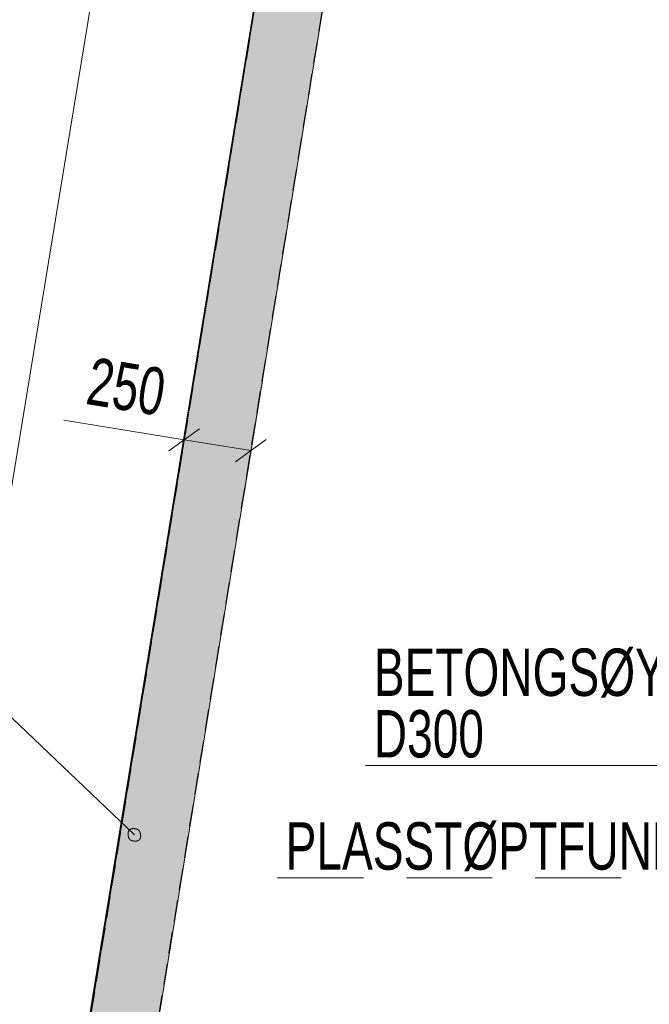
# Model space of a CAD drawing. Header units: millimetres. Extents: x 58962 to 143062, y 63981 to 123381.
# Tile 11 of 17: x 77756 to 82409, y 102577 to 109859. Entities that reach past the tile are written whole.
import ezdxf

# ---------------------------------------------------------------- set-up
doc = ezdxf.new("R2010")
doc.units = ezdxf.units.MM
doc.header["$LTSCALE"] = 100
for name, pattern in [('DASHEDX2', [9.525, 6.35, -3.175]), ('HIDDEN', [2.38125, 1.5875, -0.79375]), ('XKITLINE00', [0])]:
    doc.linetypes.add(name, pattern=pattern)
for name, color, linetype, lineweight in [('Part', 2, 'Continuous', 0), ('Part_Hidden', 7, 'Continuous', 0), ('PartMark', 3, 'Continuous', 0), ('Z-DIMENSIONS', 1, 'Continuous', 0)]:
    doc.layers.add(name, color=color, linetype=linetype, lineweight=lineweight)
doc.styles.add('ARIAL_NARROW', font='ARIALN.TTF')

msp = doc.modelspace()

# ---------------------------------------------------------------- hatches: boundary and pattern name
at = {"layer": 'Part'}
msp.add_hatch(color=253, dxfattribs=at).paths.add_polyline_path([(77985.6, 100685.9), (80562.4, 116536.5), (81037.6, 116343.9), (78479.1, 100605.6)], flags=17)

# ---------------------------------------------------------------- linework, layer by layer
at = {"layer": 'Part', "color": 7, "linetype": 'XKITLINE00', "lineweight": 0}
for p, q in [((80642.7, 117043.9), (77268.9, 96334.3)), ((77985.6, 100685.9), (80562.4, 116537)), ((78478.9, 100604.6), (81037.7, 116344.4))]:
    msp.add_line(p, q, dxfattribs=at)
at = {"layer": 'Part_Hidden', "linetype": 'HIDDEN', "lineweight": 25}
for p, q in [((80562.4, 116537), (77985, 100682.4)), ((78479.1, 100605.6), (81037.6, 116343.9))]:
    msp.add_line(p, q, dxfattribs=at)
at = {"layer": 'PartMark', "color": 7, "linetype": 'Continuous', "lineweight": 0}
for p, q in [((78603.9, 103830.7), (77118.9, 105246.1)), ((80313, 104343.2), (83326, 104343.2)), ((78556.9, 103839.7), (78556.8, 103839.2)), ((78556.9, 103839.7), (78556.8, 103839.2)), ((78556.8, 103839.2), (78556.8, 103838.7)), ((78556.8, 103839.2), (78556.8, 103838.7)), ((78557, 103842.6), (78556.9, 103842.1)), ((78557, 103842.6), (78556.9, 103842.1)), ((78556.9, 103842.1), (78556.9, 103841.6)), ((78556.9, 103842.1), (78556.9, 103841.6)), ((78556.9, 103841.6), (78556.9, 103841.1)), ((78556.9, 103841.6), (78556.9, 103841.1)), ((78556.9, 103841.1), (78556.9, 103840.7)), ((78556.9, 103841.1), (78556.9, 103840.7)), ((78556.9, 103840.7), (78556.9, 103840.2)), ((78556.9, 103840.7), (78556.9, 103840.2)), ((78556.9, 103840.2), (78556.9, 103839.7)), ((78556.9, 103840.2), (78556.9, 103839.7)), ((78557.1, 103844), (78557, 103843.5)), ((78557.1, 103844), (78557, 103843.5)), ((78557, 103843.5), (78557, 103843)), ((78557, 103843.5), (78557, 103843)), ((78557, 103843), (78557, 103842.6)), ((78557, 103843), (78557, 103842.6)), ((78557.2, 103844.9), (78557.1, 103844.4)), ((78557.2, 103844.9), (78557.1, 103844.4)), ((78557.1, 103844.4), (78557.1, 103844)), ((78557.1, 103844.4), (78557.1, 103844)), ((78557.3, 103845.8), (78557.2, 103845.3)), ((78557.3, 103845.8), (78557.2, 103845.3)), ((78557.2, 103845.3), (78557.2, 103844.9)), ((78557.2, 103845.3), (78557.2, 103844.9)), ((78557.4, 103846.2), (78557.3, 103845.8)), ((78557.4, 103846.2), (78557.3, 103845.8)), ((78557.5, 103847.1), (78557.4, 103846.7)), ((78557.5, 103847.1), (78557.4, 103846.7)), ((78557.4, 103846.7), (78557.4, 103846.2)), ((78557.4, 103846.7), (78557.4, 103846.2)), ((78557.6, 103847.6), (78557.5, 103847.1)), ((78557.6, 103847.6), (78557.5, 103847.1)), ((78557.7, 103848.4), (78557.6, 103848)), ((78557.7, 103848.4), (78557.6, 103848)), ((78557.6, 103848), (78557.6, 103847.6)), ((78557.6, 103848), (78557.6, 103847.6)), ((78557.8, 103848.9), (78557.7, 103848.4)), ((78557.8, 103848.9), (78557.7, 103848.4)), ((78557.9, 103849.3), (78557.8, 103848.9)), ((78557.9, 103849.3), (78557.8, 103848.9)), ((78558, 103849.7), (78557.9, 103849.3)), ((78558, 103849.7), (78557.9, 103849.3)), ((78558.1, 103850.2), (78558, 103849.7)), ((78558.1, 103850.2), (78558, 103849.7)), ((78558.2, 103850.6), (78558.1, 103850.2)), ((78558.2, 103850.6), (78558.1, 103850.2)), ((78558.3, 103851), (78558.2, 103850.6)), ((78558.3, 103851), (78558.2, 103850.6)), ((78558.4, 103851.4), (78558.3, 103851)), ((78558.4, 103851.4), (78558.3, 103851)), ((78558.5, 103851.8), (78558.4, 103851.4)), ((78558.5, 103851.8), (78558.4, 103851.4)), ((78558.6, 103852.2), (78558.5, 103851.8)), ((78558.6, 103852.2), (78558.5, 103851.8)), ((78558.7, 103852.6), (78558.6, 103852.2)), ((78558.7, 103852.6), (78558.6, 103852.2)), ((78558.9, 103853), (78558.7, 103852.6)), ((78558.9, 103853), (78558.7, 103852.6)), ((78559, 103853.4), (78558.9, 103853)), ((78559, 103853.4), (78558.9, 103853)), ((78559.1, 103853.8), (78559, 103853.4)), ((78559.1, 103853.8), (78559, 103853.4)), ((78559.2, 103854.2), (78559.1, 103853.8)), ((78559.2, 103854.2), (78559.1, 103853.8)), ((78559.4, 103854.6), (78559.2, 103854.2)), ((78559.4, 103854.6), (78559.2, 103854.2)), ((78559.5, 103855), (78559.4, 103854.6)), ((78559.5, 103855), (78559.4, 103854.6)), ((78559.7, 103855.4), (78559.5, 103855)), ((78559.7, 103855.4), (78559.5, 103855)), ((78559.8, 103855.8), (78559.7, 103855.4)), ((78559.8, 103855.8), (78559.7, 103855.4)), ((78560, 103856.1), (78559.8, 103855.8)), ((78560, 103856.1), (78559.8, 103855.8)), ((78560.1, 103856.5), (78560, 103856.1)), ((78560.1, 103856.5), (78560, 103856.1)), ((78560.3, 103856.9), (78560.1, 103856.5)), ((78560.3, 103856.9), (78560.1, 103856.5)), ((78560.4, 103857.3), (78560.3, 103856.9)), ((78560.4, 103857.3), (78560.3, 103856.9)), ((78560.6, 103857.6), (78560.4, 103857.3)), ((78560.6, 103857.6), (78560.4, 103857.3)), ((78560.8, 103858), (78560.6, 103857.6)), ((78560.8, 103858), (78560.6, 103857.6)), ((78561, 103858.3), (78560.8, 103858)), ((78561, 103858.3), (78560.8, 103858)), ((78561.1, 103858.7), (78561, 103858.3)), ((78561.1, 103858.7), (78561, 103858.3)), ((78561.3, 103859), (78561.1, 103858.7)), ((78561.3, 103859), (78561.1, 103858.7)), ((78561.5, 103859.4), (78561.3, 103859)), ((78561.5, 103859.4), (78561.3, 103859)), ((78561.7, 103859.7), (78561.5, 103859.4)), ((78561.7, 103859.7), (78561.5, 103859.4)), ((78561.9, 103860.1), (78561.7, 103859.7)), ((78561.9, 103860.1), (78561.7, 103859.7)), ((78562.1, 103860.4), (78561.9, 103860.1)), ((78562.1, 103860.4), (78561.9, 103860.1)), ((78562.5, 103861.1), (78562.1, 103860.4)), ((78562.5, 103861.1), (78562.1, 103860.4)), ((78562.9, 103861.7), (78562.5, 103861.1)), ((78562.9, 103861.7), (78562.5, 103861.1)), ((78563.3, 103862.4), (78562.9, 103861.7)), ((78563.3, 103862.4), (78562.9, 103861.7)), ((78563.8, 103863), (78563.3, 103862.4)), ((78563.8, 103863), (78563.3, 103862.4)), ((78564.3, 103863.6), (78563.8, 103863)), ((78564.3, 103863.6), (78563.8, 103863)), ((78564.7, 103864.2), (78564.3, 103863.6)), ((78564.7, 103864.2), (78564.3, 103863.6)), ((78565.2, 103864.8), (78564.7, 103864.2)), ((78565.2, 103864.8), (78564.7, 103864.2)), ((78565.7, 103865.4), (78565.2, 103864.8)), ((78565.7, 103865.4), (78565.2, 103864.8)), ((78566.2, 103866), (78565.7, 103865.4)), ((78566.2, 103866), (78565.7, 103865.4)), ((78566.8, 103866.5), (78566.2, 103866)), ((78566.8, 103866.5), (78566.2, 103866)), ((78567.3, 103867), (78566.8, 103866.5)), ((78567.3, 103867), (78566.8, 103866.5)), ((78567.9, 103867.6), (78567.3, 103867)), ((78567.9, 103867.6), (78567.3, 103867)), ((78568.5, 103868.1), (78567.9, 103867.6)), ((78568.5, 103868.1), (78567.9, 103867.6)), ((78569.1, 103868.6), (78568.5, 103868.1)), ((78569.1, 103868.6), (78568.5, 103868.1)), ((78569.7, 103869), (78569.1, 103868.6)), ((78569.7, 103869), (78569.1, 103868.6)), ((78570.3, 103869.5), (78569.7, 103869)), ((78570.3, 103869.5), (78569.7, 103869)), ((78570.9, 103869.9), (78570.3, 103869.5)), ((78570.9, 103869.9), (78570.3, 103869.5)), ((78571.6, 103870.4), (78570.9, 103869.9)), ((78571.6, 103870.4), (78570.9, 103869.9)), ((78572.2, 103870.8), (78571.6, 103870.4)), ((78572.2, 103870.8), (78571.6, 103870.4)), ((78572.6, 103871), (78572.2, 103870.8)), ((78572.6, 103871), (78572.2, 103870.8)), ((78572.9, 103871.2), (78572.6, 103871)), ((78572.9, 103871.2), (78572.6, 103871)), ((78573.3, 103871.4), (78572.9, 103871.2)), ((78573.3, 103871.4), (78572.9, 103871.2)), ((78573.6, 103871.6), (78573.3, 103871.4)), ((78573.6, 103871.6), (78573.3, 103871.4)), ((78574, 103871.8), (78573.6, 103871.6)), ((78574, 103871.8), (78573.6, 103871.6)), ((78574.3, 103872), (78574, 103871.8)), ((78574.3, 103872), (78574, 103871.8)), ((78574.7, 103872.2), (78574.3, 103872)), ((78574.7, 103872.2), (78574.3, 103872)), ((78575, 103872.4), (78574.7, 103872.2)), ((78575, 103872.4), (78574.7, 103872.2)), ((78575.4, 103872.5), (78575, 103872.4)), ((78575.4, 103872.5), (78575, 103872.4)), ((78575.7, 103872.7), (78575.4, 103872.5)), ((78575.7, 103872.7), (78575.4, 103872.5)), ((78576.1, 103872.9), (78575.7, 103872.7)), ((78576.1, 103872.9), (78575.7, 103872.7)), ((78576.5, 103873), (78576.1, 103872.9)), ((78576.5, 103873), (78576.1, 103872.9)), ((78576.9, 103873.2), (78576.5, 103873)), ((78576.9, 103873.2), (78576.5, 103873)), ((78577.2, 103873.4), (78576.9, 103873.2)), ((78577.2, 103873.4), (78576.9, 103873.2)), ((78577.6, 103873.5), (78577.2, 103873.4)), ((78577.6, 103873.5), (78577.2, 103873.4)), ((78578, 103873.7), (78577.6, 103873.5)), ((78578, 103873.7), (78577.6, 103873.5)), ((78578.4, 103873.8), (78578, 103873.7)), ((78578.4, 103873.8), (78578, 103873.7)), ((78578.8, 103874), (78578.4, 103873.8)), ((78578.8, 103874), (78578.4, 103873.8)), ((78579.2, 103874.1), (78578.8, 103874)), ((78579.2, 103874.1), (78578.8, 103874)), ((78579.6, 103874.2), (78579.2, 103874.1)), ((78579.6, 103874.2), (78579.2, 103874.1)), ((78580, 103874.4), (78579.6, 103874.2)), ((78580, 103874.4), (78579.6, 103874.2)), ((78580.4, 103874.5), (78580, 103874.4)), ((78580.4, 103874.5), (78580, 103874.4)), ((78580.8, 103874.6), (78580.4, 103874.5)), ((78580.8, 103874.6), (78580.4, 103874.5)), ((78581.2, 103874.8), (78580.8, 103874.6)), ((78581.2, 103874.8), (78580.8, 103874.6)), ((78581.6, 103874.9), (78581.2, 103874.8)), ((78581.6, 103874.9), (78581.2, 103874.8)), ((78582.1, 103875), (78581.6, 103874.9)), ((78582.1, 103875), (78581.6, 103874.9)), ((78582.5, 103875.1), (78582.1, 103875)), ((78582.5, 103875.1), (78582.1, 103875)), ((78582.9, 103875.2), (78582.5, 103875.1)), ((78582.9, 103875.2), (78582.5, 103875.1)), ((78583.3, 103875.3), (78582.9, 103875.2)), ((78583.3, 103875.3), (78582.9, 103875.2)), ((78583.8, 103875.4), (78583.3, 103875.3)), ((78583.8, 103875.4), (78583.3, 103875.3)), ((78584.2, 103875.5), (78583.8, 103875.4)), ((78584.2, 103875.5), (78583.8, 103875.4)), ((78584.6, 103875.6), (78584.2, 103875.5)), ((78584.6, 103875.6), (78584.2, 103875.5)), ((78585.1, 103875.7), (78584.6, 103875.6)), ((78585.1, 103875.7), (78584.6, 103875.6)), ((78585.5, 103875.8), (78585.1, 103875.7)), ((78585.5, 103875.8), (78585.1, 103875.7)), ((78586, 103875.9), (78585.5, 103875.8)), ((78586, 103875.9), (78585.5, 103875.8)), ((78586.4, 103875.9), (78586, 103875.9)), ((78586.4, 103875.9), (78586, 103875.9)), ((78586.9, 103876), (78586.4, 103875.9)), ((78586.9, 103876), (78586.4, 103875.9)), ((78587.3, 103876.1), (78586.9, 103876)), ((78587.3, 103876.1), (78586.9, 103876)), ((78587.8, 103876.2), (78587.3, 103876.1)), ((78587.8, 103876.2), (78587.3, 103876.1)), ((78588.2, 103876.2), (78587.8, 103876.2)), ((78588.2, 103876.2), (78587.8, 103876.2)), ((78588.7, 103876.3), (78588.2, 103876.2)), ((78588.7, 103876.3), (78588.2, 103876.2)), ((78589.2, 103876.3), (78588.7, 103876.3)), ((78589.2, 103876.3), (78588.7, 103876.3)), ((78589.6, 103876.4), (78589.2, 103876.3)), ((78589.6, 103876.4), (78589.2, 103876.3)), ((78590.1, 103876.4), (78589.6, 103876.4)), ((78590.1, 103876.4), (78589.6, 103876.4)), ((78590.6, 103876.5), (78590.1, 103876.4)), ((78590.6, 103876.5), (78590.1, 103876.4)), ((78591.1, 103876.5), (78590.6, 103876.5)), ((78591.1, 103876.5), (78590.6, 103876.5)), ((78591.5, 103876.6), (78591.1, 103876.5)), ((78591.5, 103876.6), (78591.1, 103876.5)), ((78592, 103876.6), (78591.5, 103876.6)), ((78592, 103876.6), (78591.5, 103876.6)), ((78592.5, 103876.6), (78592, 103876.6)), ((78592.5, 103876.6), (78592, 103876.6)), ((78593, 103876.7), (78592.5, 103876.6)), ((78593, 103876.7), (78592.5, 103876.6)), ((78593.5, 103876.7), (78593, 103876.7)), ((78593.5, 103876.7), (78593, 103876.7)), ((78594, 103876.7), (78593.5, 103876.7)), ((78594, 103876.7), (78593.5, 103876.7)), ((78594.5, 103876.7), (78594, 103876.7)), ((78594.5, 103876.7), (78594, 103876.7)), ((78595, 103876.7), (78594.5, 103876.7)), ((78595, 103876.7), (78594.5, 103876.7)), ((78595.5, 103876.7), (78595, 103876.7)), ((78595.5, 103876.7), (78595, 103876.7)), ((78596, 103876.7), (78595.5, 103876.7)), ((78596, 103876.7), (78595.5, 103876.7)), ((78596.5, 103876.7), (78596, 103876.7)), ((78596.5, 103876.7), (78596, 103876.7)), ((78597, 103876.7), (78596.5, 103876.7)), ((78597, 103876.7), (78596.5, 103876.7)), ((78597.6, 103876.7), (78597, 103876.7)), ((78597.6, 103876.7), (78597, 103876.7)), ((78598.1, 103876.7), (78597.6, 103876.7)), ((78598.1, 103876.7), (78597.6, 103876.7)), ((78598.6, 103876.7), (78598.1, 103876.7)), ((78598.6, 103876.7), (78598.1, 103876.7)), ((78599.1, 103876.7), (78598.6, 103876.7)), ((78599.1, 103876.7), (78598.6, 103876.7)), ((78599.6, 103876.7), (78599.1, 103876.7)), ((78599.6, 103876.7), (78599.1, 103876.7)), ((78600.2, 103876.7), (78599.6, 103876.7)), ((78600.2, 103876.7), (78599.6, 103876.7)), ((78600.7, 103876.6), (78600.2, 103876.7)), ((78600.7, 103876.6), (78600.2, 103876.7)), ((78601.2, 103876.6), (78600.7, 103876.6)), ((78601.2, 103876.6), (78600.7, 103876.6)), ((78601.8, 103876.6), (78601.2, 103876.6)), ((78601.8, 103876.6), (78601.2, 103876.6)), ((78602.3, 103876.5), (78601.8, 103876.6)), ((78602.3, 103876.5), (78601.8, 103876.6)), ((78602.9, 103876.5), (78602.3, 103876.5)), ((78602.9, 103876.5), (78602.3, 103876.5)), ((78603.4, 103876.4), (78602.9, 103876.5)), ((78603.4, 103876.4), (78602.9, 103876.5)), ((78604, 103876.4), (78603.4, 103876.4)), ((78604, 103876.4), (78603.4, 103876.4)), ((78604.5, 103876.3), (78604, 103876.4)), ((78604.5, 103876.3), (78604, 103876.4)), ((78605.1, 103876.3), (78604.5, 103876.3)), ((78605.1, 103876.3), (78604.5, 103876.3)), ((78605.6, 103876.2), (78605.1, 103876.3)), ((78605.6, 103876.2), (78605.1, 103876.3)), ((78606.2, 103876.1), (78605.6, 103876.2)), ((78606.2, 103876.1), (78605.6, 103876.2)), ((78606.7, 103876.1), (78606.2, 103876.1)), ((78606.7, 103876.1), (78606.2, 103876.1)), ((78607.3, 103876), (78606.7, 103876.1)), ((78607.3, 103876), (78606.7, 103876.1)), ((78607.9, 103875.9), (78607.3, 103876)), ((78607.9, 103875.9), (78607.3, 103876)), ((78608.4, 103875.8), (78607.9, 103875.9)), ((78608.4, 103875.8), (78607.9, 103875.9)), ((78609, 103875.8), (78608.4, 103875.8)), ((78609, 103875.8), (78608.4, 103875.8)), ((78609.6, 103875.7), (78609, 103875.8)), ((78609.6, 103875.7), (78609, 103875.8)), ((78610.2, 103875.6), (78609.6, 103875.7)), ((78610.2, 103875.6), (78609.6, 103875.7)), ((78610.7, 103875.5), (78610.2, 103875.6)), ((78610.7, 103875.5), (78610.2, 103875.6)), ((78611.3, 103875.4), (78610.7, 103875.5)), ((78611.3, 103875.4), (78610.7, 103875.5)), ((78611.9, 103875.3), (78611.3, 103875.4)), ((78611.9, 103875.3), (78611.3, 103875.4)), ((78612.5, 103875.2), (78611.9, 103875.3)), ((78612.5, 103875.2), (78611.9, 103875.3)), ((78613.1, 103875.1), (78612.5, 103875.2)), ((78613.1, 103875.1), (78612.5, 103875.2)), ((78613.7, 103875), (78613.1, 103875.1)), ((78613.7, 103875), (78613.1, 103875.1)), ((78614.2, 103874.8), (78613.7, 103875)), ((78614.2, 103874.8), (78613.7, 103875)), ((78614.8, 103874.7), (78614.2, 103874.8)), ((78614.8, 103874.7), (78614.2, 103874.8)), ((78615.4, 103874.6), (78614.8, 103874.7)), ((78615.4, 103874.6), (78614.8, 103874.7)), ((78616, 103874.5), (78615.4, 103874.6)), ((78616, 103874.5), (78615.4, 103874.6)), ((78616.6, 103874.3), (78616, 103874.5)), ((78616.6, 103874.3), (78616, 103874.5)), ((78617.2, 103874.2), (78616.6, 103874.3)), ((78617.2, 103874.2), (78616.6, 103874.3)), ((78617.9, 103874.1), (78617.2, 103874.2)), ((78617.9, 103874.1), (78617.2, 103874.2)), ((78618.5, 103873.9), (78617.9, 103874.1)), ((78618.5, 103873.9), (78617.9, 103874.1)), ((78619.1, 103873.8), (78618.5, 103873.9)), ((78619.1, 103873.8), (78618.5, 103873.9)), ((78619.7, 103873.6), (78619.1, 103873.8)), ((78619.7, 103873.6), (78619.1, 103873.8)), ((78620.3, 103873.5), (78619.7, 103873.6)), ((78620.3, 103873.5), (78619.7, 103873.6)), ((78620.9, 103873.3), (78620.3, 103873.5)), ((78620.9, 103873.3), (78620.3, 103873.5)), ((78621.5, 103873.2), (78620.9, 103873.3)), ((78621.5, 103873.2), (78620.9, 103873.3)), ((78622.2, 103873), (78621.5, 103873.2)), ((78622.2, 103873), (78621.5, 103873.2)), ((78622.8, 103872.8), (78622.2, 103873)), ((78622.8, 103872.8), (78622.2, 103873)), ((78623.4, 103872.7), (78622.8, 103872.8)), ((78623.4, 103872.7), (78622.8, 103872.8)), ((78624, 103872.5), (78623.4, 103872.7)), ((78624, 103872.5), (78623.4, 103872.7)), ((78624.7, 103872.3), (78624, 103872.5)), ((78624.7, 103872.3), (78624, 103872.5)), ((78625.3, 103872.1), (78624.7, 103872.3)), ((78625.3, 103872.1), (78624.7, 103872.3)), ((78625.9, 103871.9), (78625.3, 103872.1)), ((78625.9, 103871.9), (78625.3, 103872.1)), ((78626.2, 103871.7), (78625.9, 103871.9)), ((78626.7, 103871.4), (78626.2, 103871.7)), ((78627.2, 103871.1), (78626.7, 103871.4)), ((78627.6, 103870.7), (78627.2, 103871.1)), ((78628.1, 103870.4), (78627.6, 103870.7)), ((78628.6, 103870.1), (78628.1, 103870.4)), ((78629, 103869.7), (78628.6, 103870.1)), ((78629.5, 103869.4), (78629, 103869.7)), ((78629.9, 103869), (78629.5, 103869.4)), ((78630.4, 103868.6), (78629.9, 103869)), ((78630.9, 103868.3), (78630.4, 103868.6)), ((78631.3, 103867.9), (78630.9, 103868.3)), ((78631.8, 103867.5), (78631.3, 103867.9)), ((78632.2, 103867.1), (78631.8, 103867.5)), ((78632.7, 103866.7), (78632.2, 103867.1)), ((78633.1, 103866.3), (78632.7, 103866.7)), ((78633.6, 103865.9), (78633.1, 103866.3)), ((78634, 103865.5), (78633.6, 103865.9)), ((78634.5, 103865.1), (78634, 103865.5)), ((78634.9, 103864.7), (78634.5, 103865.1)), ((78635.4, 103864.3), (78634.9, 103864.7)), ((78635.8, 103863.9), (78635.4, 103864.3)), ((78636.2, 103863.5), (78635.8, 103863.9)), ((78636.7, 103863.1), (78636.2, 103863.5)), ((78637.1, 103862.6), (78636.7, 103863.1)), ((78637.5, 103862.2), (78637.1, 103862.6)), ((78637.9, 103861.8), (78637.5, 103862.2)), ((78638.3, 103861.4), (78637.9, 103861.8)), ((78638.8, 103860.9), (78638.3, 103861.4)), ((78639.2, 103860.5), (78638.8, 103860.9)), ((78639.6, 103860), (78639.2, 103860.5)), ((78640, 103859.6), (78639.6, 103860)), ((78640.4, 103859.2), (78640, 103859.6)), ((78640.7, 103858.7), (78640.4, 103859.2)), ((78641.1, 103858.3), (78640.7, 103858.7)), ((78641.5, 103857.8), (78641.1, 103858.3)), ((78641.9, 103857.4), (78641.5, 103857.8)), ((78642.3, 103856.9), (78641.9, 103857.4)), ((78642.6, 103856.5), (78642.3, 103856.9)), ((78643, 103856), (78642.6, 103856.5)), ((78643.3, 103855.6), (78643, 103856)), ((78643.7, 103855.1), (78643.3, 103855.6)), ((78644, 103854.7), (78643.7, 103855.1)), ((78644, 103854.7), (78644.2, 103854.1)), ((78644.2, 103854.1), (78644.4, 103853.5)), ((78644.4, 103853.5), (78644.6, 103852.8)), ((78644.6, 103852.8), (78644.8, 103852.2)), ((78644.8, 103852.2), (78645, 103851.6)), ((78645, 103851.6), (78645.2, 103851)), ((78645.2, 103851), (78645.4, 103850.4)), ((78645.4, 103850.4), (78645.6, 103849.8)), ((78645.6, 103849.8), (78645.8, 103849.2)), ((78645.8, 103849.2), (78646, 103848.6)), ((78646, 103848.6), (78646.2, 103848)), ((78646.2, 103848), (78646.3, 103847.4)), ((78646.3, 103847.4), (78646.5, 103846.8)), ((78646.5, 103846.8), (78646.7, 103846.2)), ((78646.7, 103846.2), (78646.8, 103845.6)), ((78646.8, 103845.6), (78647, 103845)), ((78647, 103845), (78647.1, 103844.4)), ((78647.1, 103844.4), (78647.3, 103843.8)), ((78647.3, 103843.8), (78647.4, 103843.2)), ((78647.4, 103843.2), (78647.6, 103842.6)), ((78647.6, 103842.6), (78647.7, 103842)), ((78647.7, 103842), (78647.9, 103841.5)), ((78647.9, 103841.5), (78648, 103840.9)), ((78648, 103840.9), (78648.1, 103840.3)), ((78648.1, 103840.3), (78648.2, 103839.7)), ((78648.2, 103839.7), (78648.4, 103839.2)), ((78648.4, 103839.2), (78648.5, 103838.6)), ((78556.8, 103838.7), (78556.8, 103838.2)), ((78556.8, 103838.7), (78556.8, 103838.2)), ((78556.8, 103838.2), (78556.8, 103837.7)), ((78556.8, 103838.2), (78556.8, 103837.7)), ((78556.8, 103837.7), (78556.9, 103837.2)), ((78556.8, 103837.7), (78556.9, 103837.2)), ((78556.9, 103837.2), (78556.9, 103836.7)), ((78556.9, 103837.2), (78556.9, 103836.7)), ((78556.9, 103836.7), (78556.9, 103836.2)), ((78556.9, 103836.7), (78556.9, 103836.2)), ((78556.9, 103836.2), (78556.9, 103835.7)), ((78556.9, 103836.2), (78556.9, 103835.7)), ((78556.9, 103835.7), (78556.9, 103835.2)), ((78556.9, 103835.7), (78556.9, 103835.2)), ((78556.9, 103835.2), (78556.9, 103834.7)), ((78556.9, 103835.2), (78556.9, 103834.7)), ((78556.9, 103834.7), (78557, 103834.2)), ((78556.9, 103834.7), (78557, 103834.2)), ((78557, 103834.2), (78557, 103833.7)), ((78557, 103834.2), (78557, 103833.7)), ((78557, 103833.7), (78557.1, 103833.1)), ((78557, 103833.7), (78557.1, 103833.1)), ((78557.1, 103833.1), (78557.1, 103832.6)), ((78557.1, 103833.1), (78557.1, 103832.6)), ((78557.1, 103832.6), (78557.1, 103832.1)), ((78557.1, 103832.6), (78557.1, 103832.1)), ((78557.1, 103832.1), (78557.2, 103831.6)), ((78557.1, 103832.1), (78557.2, 103831.6)), ((78557.2, 103831.6), (78557.2, 103831)), ((78557.2, 103831.6), (78557.2, 103831)), ((78557.2, 103831), (78557.3, 103830.5)), ((78557.2, 103831), (78557.3, 103830.5)), ((78557.3, 103830.5), (78557.4, 103830)), ((78557.3, 103830.5), (78557.4, 103830)), ((78557.4, 103830), (78557.4, 103829.4)), ((78557.4, 103830), (78557.4, 103829.4)), ((78557.4, 103829.4), (78557.5, 103828.9)), ((78557.4, 103829.4), (78557.5, 103828.9)), ((78557.5, 103828.9), (78557.6, 103828.3)), ((78557.5, 103828.9), (78557.6, 103828.3)), ((78557.6, 103828.3), (78557.6, 103827.8)), ((78557.6, 103828.3), (78557.6, 103827.8)), ((78557.6, 103827.8), (78557.7, 103827.2)), ((78557.6, 103827.8), (78557.7, 103827.2)), ((78557.7, 103827.2), (78557.8, 103826.7)), ((78557.7, 103827.2), (78557.8, 103826.7)), ((78557.8, 103826.7), (78557.9, 103826.1)), ((78557.8, 103826.7), (78557.9, 103826.1)), ((78557.9, 103826.1), (78558, 103825.6)), ((78557.9, 103826.1), (78558, 103825.6)), ((78558, 103825.6), (78558.1, 103825)), ((78558, 103825.6), (78558.1, 103825)), ((78558.1, 103825), (78558.2, 103824.5)), ((78558.1, 103825), (78558.2, 103824.5)), ((78558.2, 103824.5), (78558.3, 103823.9)), ((78558.2, 103824.5), (78558.3, 103823.9)), ((78558.3, 103823.9), (78558.4, 103823.3)), ((78558.3, 103823.9), (78558.4, 103823.3)), ((78558.4, 103823.3), (78558.5, 103822.8)), ((78558.4, 103823.3), (78558.5, 103822.8)), ((78558.5, 103822.8), (78558.6, 103822.2)), ((78558.5, 103822.8), (78558.6, 103822.2)), ((78558.6, 103822.2), (78558.7, 103821.6)), ((78558.6, 103822.2), (78558.7, 103821.6)), ((78558.7, 103821.6), (78558.9, 103821.1)), ((78558.7, 103821.6), (78558.9, 103821.1)), ((78558.9, 103821.1), (78559, 103820.5)), ((78558.9, 103821.1), (78559, 103820.5)), ((78559, 103820.5), (78559.1, 103819.9)), ((78559, 103820.5), (78559.1, 103819.9)), ((78559.1, 103819.9), (78559.3, 103819.3)), ((78559.1, 103819.9), (78559.3, 103819.3)), ((78559.3, 103819.3), (78559.4, 103818.8)), ((78559.3, 103819.3), (78559.4, 103818.8)), ((78559.4, 103818.8), (78559.5, 103818.2)), ((78559.4, 103818.8), (78559.5, 103818.2)), ((78559.5, 103818.2), (78559.7, 103817.6)), ((78559.5, 103818.2), (78559.7, 103817.6)), ((78559.7, 103817.6), (78559.8, 103817)), ((78559.7, 103817.6), (78559.8, 103817)), ((78559.8, 103817), (78560, 103816.4)), ((78559.8, 103817), (78560, 103816.4)), ((78560, 103816.4), (78560.1, 103815.8)), ((78560, 103816.4), (78560.1, 103815.8)), ((78560.1, 103815.8), (78560.3, 103815.2)), ((78560.1, 103815.8), (78560.3, 103815.2)), ((78560.3, 103815.2), (78560.5, 103814.6)), ((78560.3, 103815.2), (78560.5, 103814.6)), ((78560.5, 103814.6), (78560.6, 103814)), ((78560.5, 103814.6), (78560.6, 103814)), ((78560.6, 103814), (78560.8, 103813.4)), ((78560.6, 103814), (78560.8, 103813.4)), ((78560.8, 103813.4), (78561, 103812.8)), ((78560.8, 103813.4), (78561, 103812.8)), ((78561, 103812.8), (78561.1, 103812.2)), ((78561, 103812.8), (78561.1, 103812.2)), ((78561.1, 103812.2), (78561.3, 103811.6)), ((78561.1, 103812.2), (78561.3, 103811.6)), ((78561.3, 103811.6), (78561.5, 103811)), ((78561.3, 103811.6), (78561.5, 103811)), ((78561.5, 103811), (78561.7, 103810.4)), ((78561.5, 103811), (78561.7, 103810.4)), ((78561.7, 103810.4), (78561.9, 103809.8)), ((78561.7, 103810.4), (78561.9, 103809.8)), ((78561.9, 103809.8), (78562.1, 103809.2)), ((78561.9, 103809.8), (78562.1, 103809.2)), ((78562.1, 103809.2), (78562.3, 103808.6)), ((78562.1, 103809.2), (78562.3, 103808.6)), ((78562.3, 103808.6), (78562.5, 103807.9)), ((78562.3, 103808.6), (78562.5, 103807.9)), ((78562.5, 103807.9), (78562.7, 103807.3)), ((78562.5, 103807.9), (78562.7, 103807.3)), ((78562.7, 103807.3), (78562.9, 103806.7)), ((78562.7, 103807.3), (78562.9, 103806.7)), ((78562.9, 103806.7), (78563.1, 103806.1)), ((78562.9, 103806.7), (78563.1, 103806.1)), ((78563.4, 103805.8), (78563.1, 103806.1)), ((78563.7, 103805.3), (78563.4, 103805.8)), ((78564.1, 103804.9), (78563.7, 103805.3)), ((78564.4, 103804.4), (78564.1, 103804.9)), ((78564.8, 103804), (78564.4, 103804.4)), ((78565.1, 103803.5), (78564.8, 103804)), ((78565.5, 103803.1), (78565.1, 103803.5)), ((78565.9, 103802.6), (78565.5, 103803.1)), ((78566.3, 103802.2), (78565.9, 103802.6)), ((78566.7, 103801.7), (78566.3, 103802.2)), ((78567.1, 103801.3), (78566.7, 103801.7)), ((78567.4, 103800.9), (78567.1, 103801.3)), ((78567.8, 103800.4), (78567.4, 103800.9)), ((78568.3, 103800), (78567.8, 103800.4)), ((78568.7, 103799.6), (78568.3, 103800)), ((78569.1, 103799.1), (78568.7, 103799.6)), ((78569.5, 103798.7), (78569.1, 103799.1)), ((78569.9, 103798.3), (78569.5, 103798.7)), ((78570.3, 103797.8), (78569.9, 103798.3)), ((78570.8, 103797.4), (78570.3, 103797.8)), ((78571.2, 103797), (78570.8, 103797.4)), ((78571.6, 103796.6), (78571.2, 103797)), ((78572.1, 103796.2), (78571.6, 103796.6)), ((78572.5, 103795.8), (78572.1, 103796.2)), ((78573, 103795.4), (78572.5, 103795.8)), ((78573.4, 103795), (78573, 103795.4)), ((78573.9, 103794.6), (78573.4, 103795)), ((78574.3, 103794.2), (78573.9, 103794.6)), ((78574.8, 103793.8), (78574.3, 103794.2)), ((78575.2, 103793.4), (78574.8, 103793.8)), ((78575.7, 103793), (78575.2, 103793.4)), ((78576.1, 103792.6), (78575.7, 103793)), ((78576.6, 103792.3), (78576.1, 103792.6)), ((78577, 103791.9), (78576.6, 103792.3)), ((78577.5, 103791.5), (78577, 103791.9)), ((78578, 103791.2), (78577.5, 103791.5)), ((78578.4, 103790.8), (78578, 103791.2)), ((78578.9, 103790.5), (78578.4, 103790.8)), ((78579.4, 103790.1), (78578.9, 103790.5)), ((78579.8, 103789.8), (78579.4, 103790.1)), ((78580.3, 103789.5), (78579.8, 103789.8)), ((78580.8, 103789.1), (78580.3, 103789.5)), ((78581.2, 103788.8), (78580.8, 103789.1)), ((78581.9, 103788.6), (78581.2, 103788.8)), ((78582.5, 103788.5), (78581.9, 103788.6)), ((78583.1, 103788.3), (78582.5, 103788.5)), ((78583.7, 103788.1), (78583.1, 103788.3)), ((78584.4, 103787.9), (78583.7, 103788.1)), ((78585, 103787.8), (78584.4, 103787.9)), ((78585.6, 103787.6), (78585, 103787.8)), ((78586.2, 103787.5), (78585.6, 103787.6)), ((78586.8, 103787.3), (78586.2, 103787.5)), ((78587.5, 103787.1), (78586.8, 103787.3)), ((78588.1, 103787), (78587.5, 103787.1)), ((78588.7, 103786.9), (78588.1, 103787)), ((78589.3, 103786.7), (78588.7, 103786.9)), ((78589.9, 103786.6), (78589.3, 103786.7)), ((78590.5, 103786.4), (78589.9, 103786.6)), ((78591.1, 103786.3), (78590.5, 103786.4)), ((78591.7, 103786.2), (78591.1, 103786.3)), ((78592.3, 103786.1), (78591.7, 103786.2)), ((78592.9, 103785.9), (78592.3, 103786.1)), ((78593.5, 103785.8), (78592.9, 103785.9)), ((78594.1, 103785.7), (78593.5, 103785.8)), ((78594.6, 103785.6), (78594.1, 103785.7)), ((78595.2, 103785.5), (78594.6, 103785.6)), ((78595.8, 103785.4), (78595.2, 103785.5)), ((78596.4, 103785.3), (78595.8, 103785.4)), ((78597, 103785.2), (78596.4, 103785.3)), ((78597.5, 103785.1), (78597, 103785.2)), ((78598.1, 103785), (78597.5, 103785.1)), ((78598.7, 103785), (78598.1, 103785)), ((78599.2, 103784.9), (78598.7, 103785)), ((78599.8, 103784.8), (78599.2, 103784.9)), ((78600.4, 103784.7), (78599.8, 103784.8)), ((78600.9, 103784.7), (78600.4, 103784.7)), ((78601.5, 103784.6), (78600.9, 103784.7)), ((78602, 103784.5), (78601.5, 103784.6)), ((78602.6, 103784.5), (78602, 103784.5)), ((78603.1, 103784.4), (78602.6, 103784.5)), ((78603.7, 103784.4), (78603.1, 103784.4)), ((78604.2, 103784.3), (78603.7, 103784.4)), ((78604.8, 103784.3), (78604.2, 103784.3)), ((78605.3, 103784.3), (78604.8, 103784.3)), ((78605.8, 103784.2), (78605.3, 103784.3)), ((78606.4, 103784.2), (78605.8, 103784.2)), ((78606.9, 103784.2), (78606.4, 103784.2)), ((78607.4, 103784.1), (78606.9, 103784.2)), ((78608, 103784.1), (78607.4, 103784.1)), ((78608.5, 103784.1), (78608, 103784.1)), ((78609, 103784.1), (78608.5, 103784.1)), ((78609.5, 103784.1), (78609, 103784.1)), ((78610, 103784.1), (78609.5, 103784.1)), ((78610.6, 103784.1), (78610, 103784.1)), ((78611.1, 103784.1), (78610.6, 103784.1)), ((78611.6, 103784.1), (78611.1, 103784.1)), ((78612.1, 103784.1), (78611.6, 103784.1)), ((78612.6, 103784.1), (78612.1, 103784.1)), ((78613.1, 103784.1), (78612.6, 103784.1)), ((78613.6, 103784.2), (78613.1, 103784.1)), ((78614.1, 103784.2), (78613.6, 103784.2)), ((78614.6, 103784.2), (78614.1, 103784.2)), ((78615, 103784.2), (78614.6, 103784.2)), ((78615.5, 103784.3), (78615, 103784.2)), ((78616, 103784.3), (78615.5, 103784.3)), ((78616.5, 103784.4), (78616, 103784.3)), ((78617, 103784.4), (78616.5, 103784.4)), ((78617.4, 103784.5), (78617, 103784.4)), ((78617.9, 103784.5), (78617.4, 103784.5)), ((78618.4, 103784.6), (78617.9, 103784.5)), ((78618.8, 103784.6), (78618.4, 103784.6)), ((78619.3, 103784.7), (78618.8, 103784.6)), ((78619.8, 103784.8), (78619.3, 103784.7)), ((78620.2, 103784.8), (78619.8, 103784.8)), ((78620.7, 103784.9), (78620.2, 103784.8)), ((78621.1, 103785), (78620.7, 103784.9)), ((78621.5, 103785.1), (78621.1, 103785)), ((78622, 103785.2), (78621.5, 103785.1)), ((78622.4, 103785.3), (78622, 103785.2)), ((78622.9, 103785.3), (78622.4, 103785.3)), ((78623.3, 103785.4), (78622.9, 103785.3)), ((78623.7, 103785.5), (78623.3, 103785.4)), ((78624.2, 103785.7), (78623.7, 103785.5)), ((78624.6, 103785.8), (78624.2, 103785.7)), ((78625, 103785.9), (78624.6, 103785.8)), ((78625.4, 103786), (78625, 103785.9)), ((78625.8, 103786.1), (78625.4, 103786)), ((78626.2, 103786.2), (78625.8, 103786.1)), ((78626.7, 103786.4), (78626.2, 103786.2)), ((78627.1, 103786.5), (78626.7, 103786.4)), ((78627.5, 103786.6), (78627.1, 103786.5)), ((78627.9, 103786.8), (78627.5, 103786.6)), ((78628.3, 103786.9), (78627.9, 103786.8)), ((78628.6, 103787), (78628.3, 103786.9)), ((78629, 103787.2), (78628.6, 103787)), ((78629.4, 103787.3), (78629, 103787.2)), ((78629.8, 103787.5), (78629.4, 103787.3)), ((78630.2, 103787.7), (78629.8, 103787.5)), ((78630.6, 103787.8), (78630.2, 103787.7)), ((78630.9, 103788), (78630.6, 103787.8)), ((78631.3, 103788.2), (78630.9, 103788)), ((78631.7, 103788.3), (78631.3, 103788.2)), ((78632, 103788.5), (78631.7, 103788.3)), ((78632.4, 103788.7), (78632, 103788.5)), ((78632.7, 103788.9), (78632.4, 103788.7)), ((78633.1, 103789.1), (78632.7, 103788.9)), ((78633.4, 103789.3), (78633.1, 103789.1)), ((78633.8, 103789.5), (78633.4, 103789.3)), ((78634.1, 103789.7), (78633.8, 103789.5)), ((78634.5, 103789.9), (78634.1, 103789.7)), ((78635.1, 103790.3), (78634.5, 103789.9)), ((78635.8, 103790.7), (78635.1, 103790.3)), ((78636.4, 103791.1), (78635.8, 103790.7)), ((78637.1, 103791.6), (78636.4, 103791.1)), ((78637.7, 103792.1), (78637.1, 103791.6)), ((78638.3, 103792.6), (78637.7, 103792.1)), ((78638.9, 103793.1), (78638.3, 103792.6)), ((78639.4, 103793.6), (78638.9, 103793.1)), ((78640, 103794.1), (78639.4, 103793.6)), ((78640.5, 103794.6), (78640, 103794.1)), ((78641, 103795.2), (78640.5, 103794.6)), ((78641.6, 103795.8), (78641, 103795.2)), ((78642.1, 103796.3), (78641.6, 103795.8)), ((78642.5, 103796.9), (78642.1, 103796.3)), ((78643, 103797.5), (78642.5, 103796.9)), ((78643.5, 103798.2), (78643, 103797.5)), ((78643.9, 103798.8), (78643.5, 103798.2)), ((78644.3, 103799.4), (78643.9, 103798.8)), ((78644.8, 103800.1), (78644.3, 103799.4)), ((78645, 103800.4), (78644.8, 103800.1)), ((78645.1, 103800.8), (78645, 103800.4)), ((78645.3, 103801.1), (78645.1, 103800.8)), ((78645.5, 103801.5), (78645.3, 103801.1)), ((78645.7, 103801.8), (78645.5, 103801.5)), ((78645.9, 103802.2), (78645.7, 103801.8)), ((78646.1, 103802.5), (78645.9, 103802.2)), ((78646.3, 103802.9), (78646.1, 103802.5)), ((78646.4, 103803.2), (78646.3, 103802.9)), ((78646.6, 103803.6), (78646.4, 103803.2)), ((78646.8, 103804), (78646.6, 103803.6)), ((78646.9, 103804.3), (78646.8, 103804)), ((78647.1, 103804.7), (78646.9, 103804.3)), ((78647.2, 103805.1), (78647.1, 103804.7)), ((78647.4, 103805.5), (78647.2, 103805.1)), ((78647.5, 103805.9), (78647.4, 103805.5)), ((78647.7, 103806.2), (78647.5, 103805.9)), ((78647.8, 103806.6), (78647.7, 103806.2)), ((78647.9, 103807), (78647.8, 103806.6)), ((78648.1, 103807.4), (78647.9, 103807)), ((78648.2, 103807.8), (78648.1, 103807.4)), ((78648.3, 103808.2), (78648.2, 103807.8)), ((78648.4, 103808.6), (78648.3, 103808.2)), ((78648.5, 103809), (78648.4, 103808.6)), ((78648.5, 103838.6), (78648.6, 103838)), ((78648.7, 103809.4), (78648.5, 103809)), ((78648.6, 103838), (78648.7, 103837.5)), ((78648.7, 103837.5), (78648.8, 103836.9)), ((78648.8, 103809.9), (78648.7, 103809.4)), ((78648.8, 103836.9), (78648.9, 103836.3)), ((78648.9, 103810.3), (78648.8, 103809.9)), ((78648.9, 103836.3), (78649, 103835.8)), ((78649, 103810.7), (78648.9, 103810.3)), ((78649, 103835.8), (78649.1, 103835.2)), ((78649.1, 103811.1), (78649, 103810.7)), ((78649.1, 103835.2), (78649.2, 103834.7)), ((78649.2, 103811.5), (78649.1, 103811.1)), ((78649.2, 103834.7), (78649.3, 103834.1)), ((78649.3, 103812.4), (78649.2, 103812)), ((78649.2, 103812), (78649.2, 103811.5)), ((78649.3, 103834.1), (78649.4, 103833.6)), ((78649.4, 103812.8), (78649.3, 103812.4)), ((78649.4, 103833.6), (78649.4, 103833)), ((78649.4, 103833), (78649.5, 103832.5)), ((78649.5, 103813.3), (78649.4, 103812.8)), ((78649.5, 103832.5), (78649.6, 103831.9)), ((78649.6, 103813.7), (78649.5, 103813.3)), ((78649.6, 103831.9), (78649.7, 103831.4)), ((78649.7, 103814.6), (78649.6, 103814.2)), ((78649.6, 103814.2), (78649.6, 103813.7)), ((78649.7, 103831.4), (78649.7, 103830.9)), ((78649.7, 103830.9), (78649.8, 103830.3)), ((78649.8, 103815), (78649.7, 103814.6)), ((78649.8, 103830.3), (78649.8, 103829.8)), ((78649.8, 103829.8), (78649.9, 103829.3)), ((78649.9, 103816), (78649.8, 103815.5)), ((78649.8, 103815.5), (78649.8, 103815)), ((78649.9, 103829.3), (78649.9, 103828.7)), ((78649.9, 103828.7), (78650, 103828.2)), ((78650, 103816.9), (78649.9, 103816.4)), ((78649.9, 103816.4), (78649.9, 103816)), ((78650, 103828.2), (78650, 103827.7)), ((78650, 103827.7), (78650.1, 103827.2)), ((78650.1, 103818.3), (78650, 103817.8)), ((78650, 103817.8), (78650, 103817.3)), ((78650, 103817.3), (78650, 103816.9)), ((78650.1, 103827.2), (78650.1, 103826.7)), ((78650.1, 103826.7), (78650.1, 103826.1)), ((78650.1, 103826.1), (78650.1, 103825.6)), ((78650.1, 103825.6), (78650.2, 103825.1)), ((78650.2, 103819.7), (78650.1, 103819.2)), ((78650.1, 103819.2), (78650.1, 103818.7)), ((78650.1, 103818.7), (78650.1, 103818.3)), ((78650.2, 103825.1), (78650.2, 103824.6)), ((78650.2, 103824.6), (78650.2, 103824.1)), ((78650.2, 103824.1), (78650.2, 103823.6)), ((78650.2, 103823.6), (78650.2, 103823.1)), ((78650.2, 103823.1), (78650.2, 103822.6)), ((78650.2, 103822.6), (78650.2, 103822.1)), ((78650.2, 103822.1), (78650.2, 103821.6)), ((78650.2, 103821.6), (78650.2, 103821.1)), ((78650.2, 103821.1), (78650.2, 103820.7)), ((78650.2, 103820.7), (78650.2, 103820.2)), ((78650.2, 103820.2), (78650.2, 103819.7))]:
    msp.add_line(p, q, dxfattribs=at)
at = {"layer": 'PartMark', "color": 7, "linetype": 'DASHEDX2', "lineweight": 0}
msp.add_line((79661.7, 103513.2), (84438.3, 103513.2), dxfattribs=at)
at = {"layer": 'Z-DIMENSIONS', "color": 7, "linetype": 'Continuous', "lineweight": 0}
for p, q in [((73808.9, 82713.9), (79472.3, 117235.9)), ((79056.1, 107270.7), (78915.7, 106407.1)), ((79549.6, 107190.5), (79409.2, 106326.8)), ((78971.8, 106752.5), (78082.7, 106897.1)), ((78971.8, 106752.5), (78082.7, 106897.1)), ((79085.4, 106834.4), (78858.2, 106670.7)), ((78971.8, 106752.5), (79465.3, 106672.3)), ((79578.9, 106754.1), (79351.7, 106590.5))]:
    msp.add_line(p, q, dxfattribs=at)
at = {"layer": 'Z-DIMENSIONS', "color": 3}
for p in [(78971.8, 106752.5), (79465.3, 106672.3)]:
    msp.add_point(p, dxfattribs=at)

# ---------------------------------------------------------------- texts
at = {"layer": 'PartMark', "color": 3, "style": 'ARIAL_NARROW', "width": 0.85}
for s, p in [('BETONGSØYLE', (80373, 104858.2)), ('D300', (80373, 104403.2)), ('PLASSTØPTFUNDAMENT', (79721.7, 103573.2))]:
    msp.add_text(s, height=350, dxfattribs=at).set_placement(p)
at = {"layer": 'Z-DIMENSIONS', "color": 3, "style": 'ARIAL_NARROW', "width": 0.85}
msp.add_text('250', height=350, rotation=-9.23608, dxfattribs=at).set_placement((78235.5, 107019.1))

doc.saveas('drawing.dxf')
